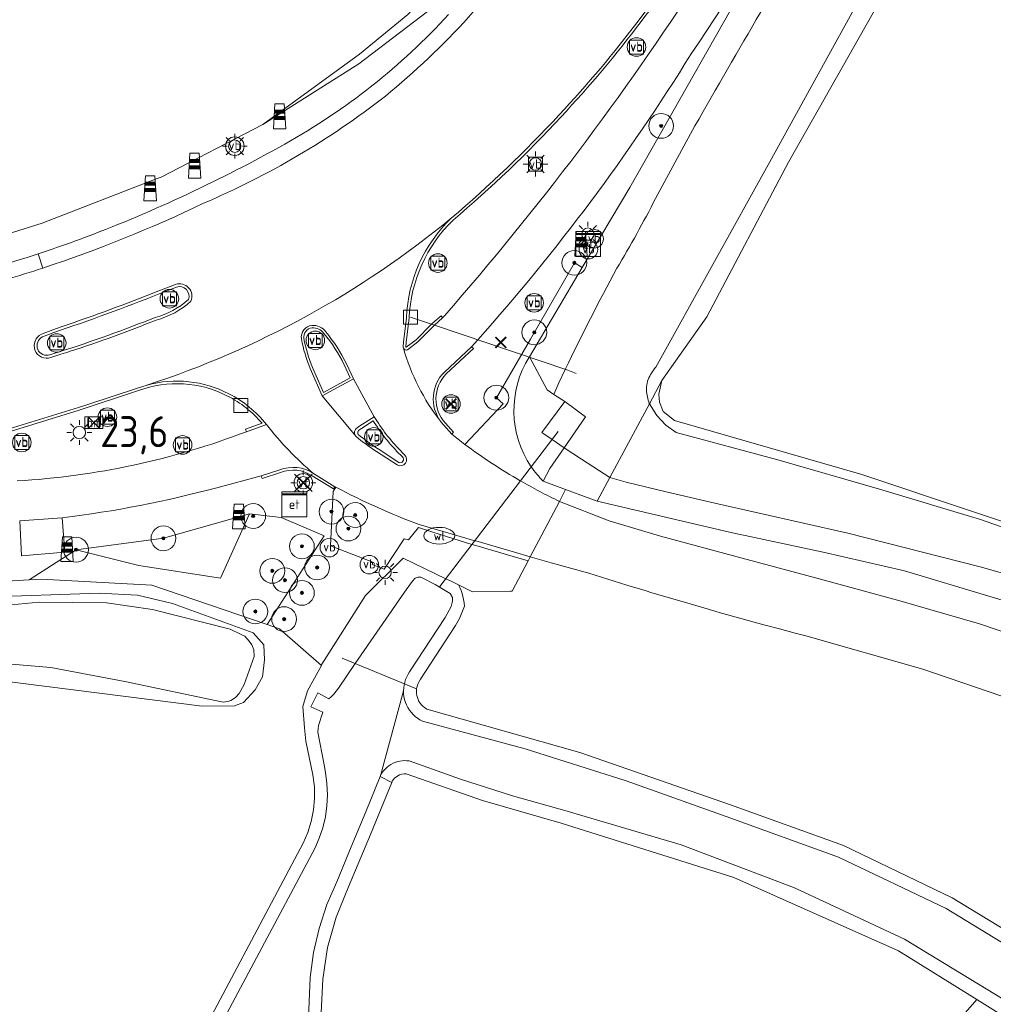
# Model space of a CAD drawing. Header units: metres. Extents: x 125158 to 132124, y 450612 to 454469.
# Tile 108 of 173: x 129247 to 129325, y 452005 to 452085. Entities that reach past the tile are written whole.
import ezdxf
from ezdxf.enums import TextEntityAlignment as Align

# ---------------------------------------------------------------- set-up
doc = ezdxf.new("R2010")
doc.units = ezdxf.units.M
doc.layers.get('0').update_dxf_attribs({"color": 8})
doc.layers.get('Defpoints').update_dxf_attribs({"color": 8})
for name, color, linetype, lineweight in [('B-XX-BV-GELEIDECONSTRUCTIE-GV', 8, 'Continuous', 18), ('B-XX-GR-BOOM-S', 8, 'Continuous', 25), ('B-XX-IE-MEUBILAIR_WEGMEUBILAIR-S', 8, 'Continuous', 25), ('B-XX-KL-BRANDSTOF_LOCATIEPAAL-S', 8, 'Continuous', 25), ('B-XX-KL-ET_LS_OV_LICHTMAST-S', 8, 'Continuous', 25), ('B-XX-KL-ET_LS_SR_KAST-S', 8, 'Continuous', 25), ('B-XX-KL-WATER_PUT-S', 8, 'Continuous', 25), ('B-XX-KW-KUNSTWERK_DUIKER-G', 8, 'Continuous', 18), ('B-XX-OG-TERREIN_CULTUURSCHEIDING-GV', 8, 'Continuous', 18), ('B-XX-OG-TOPOGRAFIE-G', 8, 'Continuous', 18), ('B-XX-OG-WATER-GV', 8, 'Continuous', 18), ('B-XX-OG-WATER_SLOOT-GV', 8, 'Continuous', 18), ('B-XX-OG-WEG-GV', 8, 'Continuous', 18), ('B-XX-RI-GWA_KOLK-S', 8, 'Continuous', 25), ('B-XX-VW-HECTOMETRERING-S', 8, 'Continuous', 25), ('B-XX-VW-VERKEERSTEKEN_BORD-S', 8, 'Continuous', 25), ('B-XX-VW-VERKEERSTEKEN_DRAAGCONSTRUCTIE-S', 8, 'Continuous', 25)]:
    doc.layers.add(name, color=color, linetype=linetype, lineweight=lineweight)
doc.layers.add('TOPOT30', color=1, linetype='Continuous')
doc.styles.add('ISO', font='iso', dxfattribs={"height": 5})
doc.styles.add('NLCS-ISO', font='NLCS-ISO.ttf')

# ---------------------------------------------------------------- blocks, each defined once
blk = doc.blocks.new('SRI-KOLK-SO')
at = {"color": 0, "linetype": 'ByBlock', "lineweight": 18}
blk.add_lwpolyline([(-1.125, -1.125), (1.125, -1.125), (1.125, 1.125), (-1.125, 1.125)], close=True, dxfattribs=at)
blk = doc.blocks.new('SKL-WATER_WATERLEIDINGPUT-SO')
at = {"color": 0, "linetype": 'ByBlock', "lineweight": 18}
blk.add_ellipse((0, 0), major_axis=(2.5, 0), ratio=0.54, dxfattribs=at)
at = {"color": 0, "linetype": 'ByBlock', "lineweight": 18, "style": 'NLCS-ISO'}
blk.add_text('wl', height=1.5, dxfattribs=at).set_placement((0, 0), align=Align.MIDDLE_CENTER)
blk = doc.blocks.new('SIE-WEG_VERKEERSBORD-SO')
at = {"color": 0, "linetype": 'ByBlock', "lineweight": 18}
blk.add_lwpolyline([(-1.125, -1.125), (1.125, -1.125), (1.125, 1.125), (-1.125, 1.125)], close=True, dxfattribs=at)
at = {"color": 0, "linetype": 'ByBlock', "lineweight": 18, "style": 'NLCS-ISO'}
blk.add_text('vb', height=1.5, dxfattribs=at).set_placement((0, 0), align=Align.MIDDLE_CENTER)
blk = doc.blocks.new('SIE-WATER_VERKLIKKER_TRANSPORTLEIDING-SO')
at = {"color": 0, "linetype": 'ByBlock', "lineweight": 18}
blk.add_circle((0, 0), 1.5, dxfattribs=at)
at = {"color": 0, "linetype": 'ByBlock', "lineweight": 18, "style": 'NLCS-ISO'}
blk.add_text('vt', height=1.5, dxfattribs=at).set_placement((0, 0), align=Align.MIDDLE_CENTER)
blk = doc.blocks.new('SAL-ONBEKEND SYMBOOL-SO')
at = {"color": 0, "linetype": 'ByBlock', "lineweight": -2, "const_width": 0.275, "flags": 128}
for points in [[(-0.875, 0.875), (0, 0)], [(-0.875, -0.875), (0, 0)], [(0, 0), (0.875, 0.875)], [(0, 0), (0.875, -0.875)]]:
    blk.add_lwpolyline(points, dxfattribs=at)
at = {"layer": 'Defpoints', "color": 0, "linetype": 'ByBlock', "lineweight": -2}
blk.add_point((0, 0), dxfattribs=at)
blk = doc.blocks.new('SIE-WEG_PAAL_VERKEERSBORD-SO')
at = {"color": 0, "linetype": 'ByBlock', "lineweight": 18}
blk.add_circle((0, 0), 1.5, dxfattribs=at)
at = {"color": 0, "linetype": 'ByBlock', "lineweight": 18, "style": 'NLCS-ISO'}
blk.add_text('vb', height=1.5, dxfattribs=at).set_placement((0, 0.13), align=Align.MIDDLE_CENTER)
blk = doc.blocks.new('SKL-ET_OV_LICHTMAST-SO')
at = {"color": 0, "linetype": 'ByBlock', "lineweight": 18}
for points in [[(0, 2), (0, 1.25)], [(-1.25, 0), (-2, 0)], [(-1.41, 1.41), (-0.88, 0.88)], [(0.88, 0.88), (1.41, 1.41)], [(2, 0), (1.25, 0)], [(-1.41, -1.41), (-0.88, -0.88)], [(0, -1.25), (0, -2)], [(0.88, -0.88), (1.41, -1.41)]]:
    blk.add_lwpolyline(points, dxfattribs=at)
blk.add_circle((0, 0), 1, dxfattribs=at)
blk = doc.blocks.new('SIE-WEG_PAAL_HECTOMETERPAAL-SO')
at = {"color": 0, "linetype": 'ByBlock', "lineweight": 18}
blk.add_lwpolyline([(-1.44375, -0.94375), (1.44375, -0.94375), (1.44375, 0.94375), (-1.44375, 0.94375)], close=True, dxfattribs=at)
at = {"color": 0, "linetype": 'ByBlock', "lineweight": 18, "style": 'NLCS-ISO'}
blk.add_text('hm', height=1.5, dxfattribs=at).set_placement((0, 0), align=Align.MIDDLE_CENTER)
blk = doc.blocks.new('SIE-WEG_PAAL_GRENSPAAL-SO')
at = {"linetype": 'ByBlock', "lineweight": 18}
h = blk.add_hatch(color=0, dxfattribs=at)
h.dxf.hatch_style = 1
h.paths.add_polyline_path([(0.90625, -0.5), (0.875, 0), (-0.875, 0), (-0.90625, -0.5)])
h.paths.add_polyline_path([(-0.8125, 1), (-0.84375, 0.5), (0.84375, 0.5), (0.8125, 1)])
at = {"color": 0, "linetype": 'ByBlock', "lineweight": 18}
blk.add_lwpolyline([(-1, -2), (1, -2), (0.75, 2), (-0.75, 2)], close=True, dxfattribs=at)
for points in [[(0.875, 0), (-0.875, 0)], [(0.84375, 0.5), (-0.84375, 0.5)], [(0.8125, 1), (-0.8125, 1)], [(0.90625, -0.5), (-0.90625, -0.5)]]:
    blk.add_lwpolyline(points, dxfattribs=at)
blk = doc.blocks.new('SKL-ET_KAST_ELEKTRA-SO')
at = {"color": 0, "linetype": 'ByBlock', "lineweight": 18}
for points in [[(-2, 2), (2, 2), (2, 1.68), (-2, 1.68)], [(-2, 1.52), (2, 1.52), (2, -2), (-2, -2)]]:
    blk.add_lwpolyline(points, close=True, dxfattribs=at)
at = {"color": 0, "linetype": 'ByBlock', "lineweight": 18, "style": 'NLCS-ISO'}
blk.add_text('et', height=1.5, dxfattribs=at).set_placement((0, 0), align=Align.MIDDLE_CENTER)
blk = doc.blocks.new('SGR-BOOM_01-SO')
at = {"linetype": 'ByBlock', "lineweight": 18}
h = blk.add_hatch(color=0, dxfattribs=at)
h.dxf.hatch_style = 1
edge = h.paths.add_edge_path()
edge.add_arc((0, 0), 0.25, 0, 360)
at = {"color": 0, "linetype": 'ByBlock', "lineweight": 18}
for radius in [2, 0.25]:
    blk.add_circle((0, 0), radius, dxfattribs=at)
blk = doc.blocks.new('kilometerpaal')
at = {"color": 0}
for p, q in [((-0.442, 0.442), (0.442, -0.442)), ((-0.442, -0.442), (-0.442, 0.442)), ((0.442, 0.442), (-0.442, -0.442)), ((0.442, -0.442), (0.442, 0.442))]:
    blk.add_line(p, q, dxfattribs=at)
at = {"color": 0, "style": 'ISO'}
blk.add_attdef('KILOMETERPAAL', (0.591, 0.868), '', height=2.5, dxfattribs=at)

msp = doc.modelspace()

# ---------------------------------------------------------------- linework, layer by layer
at = {"layer": 'B-XX-BV-GELEIDECONSTRUCTIE-GV'}
for points in [[(129259.269, 452063.353), (129257.856, 452062.796)], [(129257.941, 452062.581), (129259.347, 452063.135)], [(129277.898, 452060.667), (129277.655, 452058.695), (129277.641, 452058.334)], [(129277.861, 452058.309), (129277.875, 452058.677), (129278.118, 452060.649)], [(129277.989, 452058.085), (129278.825, 452058.721), (129280.08, 452059.992), (129280.162, 452060.066), (129280.821, 452060.659), (129280.701, 452060.805), (129280.199, 452060.381), (129279.928, 452060.152), (129278.679, 452058.887), (129277.881, 452058.28)], [(129250.126, 452059.95), (129249.376, 452059.698), (129248.446, 452059.335)], [(129248.542, 452059.124), (129249.455, 452059.48)], [(129281.112, 452056.128), (129283.315, 452058.183), (129283.146, 452058.325), (129280.96, 452056.285)], [(129249.954, 452057.932), (129249.141, 452057.681)], [(129249.215, 452057.462), (129250.023, 452057.711)], [(129270.137, 452056.559), (129271.112, 452054.369), (129273.629, 452055.733), (129273.052, 452056.956)], [(129272.875, 452056.871), (129273.372, 452055.817), (129271.205, 452054.643), (129270.318, 452056.636)], [(129256.97, 452055.232), (129256.205, 452054.988), (129252.202, 452053.665), (129251.446, 452053.415), (129246.209, 452051.805), (129243.775, 452051.1)], [(129243.835, 452050.898), (129246.269, 452051.603), (129251.51, 452053.214), (129256.275, 452054.789)], [(129275.515, 452052.343), (129275.309, 452052.681), (129274.129, 452051.935), (129273.926, 452051.789)], [(129266.248, 452052.149), (129264.915, 452051.666), (129264.988, 452051.468), (129266.601, 452052.052)], [(129274.069, 452051.59), (129274.266, 452051.732), (129275.229, 452052.34), (129275.307, 452052.214)], [(129280.898, 452052.011), (129281.555, 452051.274), (129281.703, 452051.426), (129281.06, 452052.159)], [(129275.472, 452049.877), (129277.157, 452048.787)], [(129277.281, 452048.999), (129275.606, 452050.082)], [(129267.678, 452048.388), (129266.182, 452047.91), (129266.261, 452047.707), (129267.751, 452048.183)], [(129270.289, 452047.915), (129272.02, 452046.862), (129272.136, 452047.034)], [(129272.136, 452047.034), (129270.406, 452048.098)]]:
    msp.add_lwpolyline(points, dxfattribs=at)
at = {"layer": 'B-XX-BV-GELEIDECONSTRUCTIE-GV', "extrusion": (0, 0, -1)}
for centre, radius, start, end in [((-129231.707, 452135.659), 82.559, 211.16592, 218.11135), ((-129223.414, 452139.718), 91.61, 216.90724, 223.18233), ((-129217.916, 452143.825), 98.432, 222.73548, 229.74808), ((-129289.761, 452060.153), 11.653, 2.43946, 46.00213), ((-129259.587, 452062.395), 0.778, 72.04378, 199.35077), ((-129198.785, 452211.318), 159.837, 248.31097, 251.26405), ((-129255.869, 452067.183), 6.73, 228.5757, 254.76425), ((-129215.55, 452165.853), 113.272, 248.18819, 252.31813), ((-129270.387, 452059.085), 0.774, 352.92505, 82.72373), ((-129270.34, 452058.736), 1.118, 87.37152, 143.5692), ((-129248.928, 452058.393), 0.827, 340.45522, 62.14451), ((-129281.745, 452061.31), 12.346, 337.75418, 349.16916), ((-129261.897, 452051.567), 12.192, 140.0229, 154.21172), ((-129248.868, 452058.406), 0.775, 249.33907, 338.01661), ((-129277.88, 452058.301), 0.0208, 267.68336, 23.13207), ((-129283.133, 452054.117), 2.851, 316.64225, 44.85899), ((-129259.37, 452046.38), 8.96, 69.79218, 117.2097), ((-129259.347, 452046.283), 9.058, 117.05893, 139.63487), ((-129287.755, 452060.095), 14.488, 313.65323, 327.6538), ((-129274.217, 452051.385), 0.253, 325.50272, 54.06209), ((-129287.864, 452068.637), 22.239, 303.44969, 308.53676), ((-129277.403, 452049.238), 0.268, 132.90993, 296.98566), ((-129268.764, 452045.623), 2.753, 68.41034, 123.64527)]:
    msp.add_arc(centre, radius, start, end, dxfattribs=at)
at = {"layer": 'B-XX-BV-GELEIDECONSTRUCTIE-GV'}
for centre, radius, start, end in [((129231.773, 452135.613), 82.699, 321.88714, 328.83678), ((129223.35, 452139.776), 91.917, 316.81911, 323.0865), ((129217.999, 452143.729), 98.527, 310.25506, 317.27203), ((129289.756, 452060.156), 11.869, 133.95267, 177.53076), ((129259.587, 452062.395), 1.009, 337.02081, 108.35219), ((129198.423, 452212.292), 161.108, 288.46682, 291.68036), ((129255.877, 452067.165), 6.942, 285.31862, 311.93378), ((129215.343, 452166.454), 114.139, 288.09011, 291.78975), ((129270.387, 452059.085), 0.97, 96.81724, 187.48376), ((129270.34, 452058.736), 1.315, 36.71959, 92.9618), ((129248.929, 452058.393), 1.059, 117.14284, 199.81733), ((129281.74, 452061.307), 12.537, 190.79386, 202.25387), ((129261.841, 452051.531), 12.454, 25.82301, 39.91337), ((129277.883, 452058.301), 0.244, 172.11507, 203.53235), ((129277.88, 452058.301), 0.242, 203.8314, 296.81697), ((129248.867, 452058.405), 1.005, 201.67046, 290.2388), ((129228.154, 452126.663), 72.337, 287.59715, 288.23062), ((129283.134, 452054.116), 3.071, 135.06088, 216.08443), ((129259.37, 452046.379), 9.173, 62.79832, 105.16648), ((129259.343, 452046.278), 9.275, 38.50252, 62.93305), ((129274.215, 452051.386), 0.496, 125.63242, 219.4707), ((129287.731, 452060.072), 14.701, 212.31042, 226.35364), ((129282.997, 452054.006), 2.895, 215.91854, 223.54011), ((129287.683, 452068.387), 22.175, 231.3455, 236.58729), ((129277.403, 452049.238), 0.513, 241.37557, 46.84269), ((129268.764, 452045.625), 2.968, 56.40951, 111.45442)]:
    msp.add_arc(centre, radius, start, end, dxfattribs=at)
at = {"layer": 'B-XX-KW-KUNSTWERK_DUIKER-G'}
for points in [[(129291.584, 452056.156), (129290.919, 452056.432), (129280.162, 452060.066), (129279.928, 452060.152), (129278.239, 452060.715)], [(129290.134, 452051.483), (129280.593, 452038.978)]]:
    msp.add_lwpolyline(points, dxfattribs=at)
at = {"layer": 'B-XX-OG-TERREIN_CULTUURSCHEIDING-GV'}
for points in [[(129241.292, 452066.036), (129248.508, 452068.286), (129257.796, 452071.906), (129258.114, 452072.006), (129266.317, 452076.245), (129274.111, 452081.922), (129278.006, 452085.117), (129280.282, 452087.56), (129282.614, 452091.274), (129284.956, 452094.981), (129286.316, 452097.114), (129287.687, 452099.239), (129290.237, 452103.166), (129292.789, 452107.091)], [(129318.861, 452091.128), (129308.713, 452073.22), (129302.144, 452060.744), (129298.512, 452055.59), (129298.267, 452054.506), (129298.322, 452053.845), (129298.606, 452053.109), (129299.527, 452052.376), (129314.636, 452048.03), (129332.415, 452042.084)], [(129267.657, 452035.57), (129266.668, 452035.909), (129257.366, 452039.099), (129248.419, 452039.57), (129247.474, 452039.516), (129244.287, 452039.335), (129239.669, 452039.4), (129214.866, 452043.764), (129195.235, 452046.765), (129179.542, 452049.417)], [(129331.676, 452036.168), (129318.083, 452040.257), (129311.507, 452041.742), (129303.962, 452043.375), (129293.285, 452045.867), (129290.745, 452046.809), (129290.241, 452045.85), (129294.248, 452044.291), (129298.396, 452043.036), (129304.983, 452041.268), (129311.301, 452039.565), (129317.509, 452037.872), (129324.132, 452035.983), (129328.814, 452034.396)], [(129325.922, 452030.147), (129319.568, 452032.326), (129310.117, 452035.016), (129309.273, 452035.229), (129308.005, 452035.557), (129306.738, 452035.893), (129305.473, 452036.236), (129304.21, 452036.587), (129302.949, 452036.946), (129302.355, 452037.116), (129300.777, 452037.574), (129299.202, 452038.039), (129297.629, 452038.512), (129297.237, 452038.631), (129295.693, 452039.104), (129294.152, 452039.584), (129292.614, 452040.072), (129289.574, 452040.89), (129287.882, 452041.364), (129287.715, 452041.047), (129286.429, 452038.601), (129286.28, 452038.599), (129283.232, 452038.557), (129282.103, 452039.108), (129282.202, 452038.905), (129282.302, 452038.667), (129282.387, 452038.423), (129282.456, 452038.174), (129282.51, 452037.922), (129282.549, 452037.666), (129282.571, 452037.409), (129282.174, 452036.398), (129281.854, 452035.841), (129279.03, 452031.51), (129278.92, 452031.32), (129278.84, 452031.17), (129278.78, 452031.02), (129278.74, 452030.85), (129278.716, 452030.723), (129278.71, 452030.69), (129278.7, 452030.52), (129278.71, 452030.35), (129278.74, 452030.18), (129278.78, 452030.02), (129278.84, 452029.86), (129278.91, 452029.71), (129279.01, 452029.57), (129279.11, 452029.44), (129279.23, 452029.32), (129279.36, 452029.21), (129279.55, 452029.09), (129291.88, 452025.59), (129304.05, 452021.37), (129313.15, 452018.08), (129321.93, 452013.88), (129330.21, 452008.84)], [(129243.71, 452038.13), (129253.116, 452038.433), (129256.194, 452038.278), (129259.037, 452037.615), (129265.542, 452035.239), (129266.399, 452034.266), (129266.438, 452033.058), (129266.282, 452031.695), (129265.698, 452030.643), (129264.763, 452029.631), (129264.023, 452029.358), (129261.413, 452029.319), (129231.87, 452033.06)], [(129259.864, 452000), (129269.58, 452018.27), (129269.95, 452019.14), (129270.22, 452020.04), (129270.4, 452020.96), (129270.48, 452021.89), (129270.47, 452022.83), (129270.35, 452023.79), (129269.788, 452026.505), (129269.671, 452027.576), (129269.535, 452029.304), (129269.907, 452030.576), (129271.051, 452032.623), (129267.657, 452035.57)], [(129307.826, 451987.291), (129323.919, 452005.658), (129317.59, 452009.6), (129304.31, 452015.5), (129290.39, 452019.89), (129284.04, 452021.72), (129277.88, 452023.87), (129277.73, 452023.87), (129277.53, 452023.84), (129277.33, 452023.78), (129277.12, 452023.67), (129276.94, 452023.52), (129276.83, 452023.39), (129276.76, 452023.29), (129276.71, 452023.18), (129275, 452018.98), (129273.23, 452014.75), (129272.23, 452012.32), (129271.54, 452009.86), (129271.16, 452007.32), (129270.9, 452002.44)], [(129335.3, 451998.57), (129323.919, 452005.658), (129307.826, 451987.291)]]:
    msp.add_lwpolyline(points, dxfattribs=at)
for points in [[(129280.166, 452085.791), (129283.021, 452088.537), (129280.282, 452087.56), (129278.006, 452085.117), (129274.111, 452081.922), (129266.317, 452076.245), (129274.051, 452081.149)], [(129251.244, 452041.95), (129256.304, 452040.685), (129262.9, 452039.658), (129265.249, 452044.849), (129258.297, 452042.872)]]:
    msp.add_lwpolyline(points, close=True, dxfattribs=at)
at = {"layer": 'B-XX-OG-TOPOGRAFIE-G'}
msp.add_lwpolyline([(129278.716, 452030.722), (129272.717, 452033.198)], dxfattribs=at)
at = {"layer": 'B-XX-OG-WATER-GV'}
for points in [[(129328.05, 452043.04), (129324.22, 452044.38), (129316.06, 452046.84), (129307.87, 452049.19), (129299.65, 452051.41), (129298.838, 452052.009), (129298.109, 452052.782), (129297.507, 452053.721), (129294.304, 452047.763), (129295.629, 452047.389), (129298.85, 452046.61), (129302.77, 452045.71), (129313.52, 452043.28), (129324.19, 452040.56), (129334.85, 452037.54)], [(129269.96, 452003.55), (129270.13, 452007.45), (129270.4, 452009.45), (129270.85, 452011.41), (129271.48, 452013.33), (129272.28, 452015.17), (129273.45, 452017.99), (129274.62, 452020.82), (129275.77, 452023.65), (129275.84, 452023.83), (129277.67, 452030.56), (129277.68, 452030.8), (129277.71, 452031.03), (129277.731, 452031.129), (129277.76, 452031.26), (129277.83, 452031.48), (129277.92, 452031.69), (129278.03, 452031.9), (129278.16, 452032.1), (129281.02, 452036.49), (129281.504, 452037.365), (129281.629, 452037.798), (129281.62, 452038.1), (129281.421, 452038.43), (129280.223, 452039.148), (129279.055, 452039.726), (129278.849, 452039.729), (129278.615, 452039.66), (129278.352, 452039.388), (129277.75, 452038.53), (129273.775, 452032.761), (129272.417, 452030.789), (129272.047, 452030.297), (129271.837, 452030.083), (129271.634, 452029.929), (129270.764, 452030.407), (129270.197, 452029.29), (129271.151, 452028.851), (129270.81, 452027.78), (129270.761, 452027.225), (129271.27, 452024.59), (129271.38, 452023.97), (129271.49, 452023.08), (129271.53, 452022.18), (129271.48, 452021.29), (129271.36, 452020.4), (129271.15, 452019.53), (129270.87, 452018.67), (129270.51, 452017.85), (129263.02, 452003.79)], [(129236.49, 452033.53), (129249.221, 452032.454), (129255.181, 452031.325), (129263.117, 452029.65), (129263.487, 452029.699), (129263.74, 452029.798), (129263.857, 452029.876), (129264.144, 452030.061), (129264.412, 452030.351), (129264.802, 452031.091), (129265.62, 452033.35), (129265.578, 452033.871), (129265.425, 452034.285), (129265.213, 452034.587), (129264.85, 452034.977), (129264.578, 452035.123), (129263.672, 452035.532), (129257.401, 452037.129), (129253.701, 452037.674), (129248.28, 452037.71), (129243.73, 452037.3)], [(129329.65, 452008), (129321.43, 452013), (129312.75, 452017.16), (129303.7, 452020.42), (129295.64, 452023.31), (129287.47, 452025.88), (129279.2, 452028.13), (129278.99, 452028.24), (129278.8, 452028.36), (129278.61, 452028.5), (129278.44, 452028.66), (129278.28, 452028.84), (129278.14, 452029.02), (129278.02, 452029.22), (129277.91, 452029.43), (129277.82, 452029.64), (129277.75, 452029.87), (129277.7, 452030.1), (129277.67, 452030.33), (129277.67, 452030.56), (129275.84, 452023.83), (129275.95, 452023.98), (129276.07, 452024.14), (129276.2, 452024.28), (129276.34, 452024.41), (129276.49, 452024.53), (129276.65, 452024.63), (129276.82, 452024.72), (129277, 452024.8), (129277.18, 452024.86), (129277.37, 452024.9), (129277.56, 452024.93), (129277.75, 452024.94), (129277.94, 452024.93), (129278.13, 452024.91), (129282.27, 452023.43), (129286.46, 452022.09), (129290.69, 452020.91), (129300.07, 452018.14), (129309.21, 452014.68), (129318.07, 452010.54), (129330.03, 452003.29)]]:
    msp.add_lwpolyline(points, dxfattribs=at)
at = {"layer": 'B-XX-OG-WATER_SLOOT-GV'}
for points in [[(129349.102, 452163.035), (129337.547, 452143.383), (129329.789, 452129.899), (129314.741, 452102.927), (129305.174, 452087.477), (129295.924, 452071.181), (129292.088, 452064.711), (129287.825, 452057.522), (129287.854, 452057.467), (129289.257, 452054.835), (129289.804, 452054.479), (129290.206, 452055.425), (129290.717, 452056.5)], [(129347.437, 452146.531), (129335.407, 452123.901), (129332.267, 452119.283), (129326.144, 452107.447), (129320.23, 452096.869), (129314.423, 452086.339), (129307.226, 452073.238), (129298.015, 452056.667)], [(129298.015, 452056.667), (129307.226, 452073.238), (129314.423, 452086.339), (129320.23, 452096.869), (129326.144, 452107.447), (129332.267, 452119.283), (129335.407, 452123.901), (129347.437, 452146.531)], [(129297.495, 452053.754), (129297.507, 452053.721), (129298.512, 452055.59), (129302.144, 452060.744), (129308.713, 452073.22), (129318.861, 452091.128)], [(129298.004, 452070.287), (129301.179, 452076.144)], [(129301.179, 452076.144), (129298.004, 452070.287)], [(129288.929, 452047.482), (129289.471, 452048.489), (129290.622, 452050.169), (129289.65, 452050.848), (129288.836, 452051.416), (129290.679, 452053.909), (129289.804, 452054.479), (129289.257, 452054.835), (129287.854, 452057.467), (129287.825, 452057.522), (129287.802, 452057.485)], [(129290.717, 452056.5), (129290.206, 452055.425), (129289.804, 452054.479), (129290.679, 452053.909), (129292.334, 452052.681), (129290.622, 452050.169), (129292.03, 452049.249), (129294.304, 452047.763), (129297.507, 452053.721), (129297.495, 452053.754)], [(129332.415, 452042.084), (129314.636, 452048.03), (129299.527, 452052.376), (129298.606, 452053.109), (129298.322, 452053.845), (129298.267, 452054.506), (129298.512, 452055.59), (129297.507, 452053.721), (129298.109, 452052.782), (129298.838, 452052.009), (129299.65, 452051.41), (129307.87, 452049.19), (129316.06, 452046.84), (129324.22, 452044.38), (129328.05, 452043.04)], [(129297.265, 452054.866), (129297.267, 452054.816)], [(129297.267, 452054.816), (129297.265, 452054.866)], [(129334.85, 452037.54), (129324.19, 452040.56), (129313.52, 452043.28), (129302.77, 452045.71), (129298.85, 452046.61), (129295.629, 452047.389), (129294.304, 452047.763), (129293.285, 452045.867), (129303.962, 452043.375), (129311.507, 452041.742), (129318.083, 452040.257), (129331.676, 452036.168)], [(129330.21, 452008.84), (129321.93, 452013.88), (129313.15, 452018.08), (129304.05, 452021.37), (129291.88, 452025.59), (129279.55, 452029.09), (129279.36, 452029.21), (129279.23, 452029.32), (129279.11, 452029.44), (129279.01, 452029.57), (129278.91, 452029.71), (129278.84, 452029.86), (129278.78, 452030.02), (129278.74, 452030.18), (129278.71, 452030.35), (129278.7, 452030.52), (129278.71, 452030.69), (129278.716, 452030.723), (129278.74, 452030.85), (129278.78, 452031.02), (129278.84, 452031.17), (129278.92, 452031.32), (129279.03, 452031.51), (129281.854, 452035.841), (129282.174, 452036.398), (129282.571, 452037.409), (129282.549, 452037.666), (129282.51, 452037.922), (129282.456, 452038.174), (129282.387, 452038.423), (129282.302, 452038.667), (129282.202, 452038.905), (129282.103, 452039.108), (129281.498, 452039.403), (129281.075, 452039.61), (129277.649, 452041.281), (129274.592, 452038.264), (129271.088, 452032.711), (129271.051, 452032.623), (129269.907, 452030.576), (129269.535, 452029.304), (129269.671, 452027.576), (129269.788, 452026.505), (129270.35, 452023.79), (129270.47, 452022.83), (129270.48, 452021.89), (129270.4, 452020.96), (129270.22, 452020.04), (129269.95, 452019.14), (129269.58, 452018.27), (129259.864, 452000)], [(129263.02, 452003.79), (129270.51, 452017.85), (129270.87, 452018.67), (129271.15, 452019.53), (129271.36, 452020.4), (129271.48, 452021.29), (129271.53, 452022.18), (129271.49, 452023.08), (129271.38, 452023.97), (129271.27, 452024.59), (129270.761, 452027.225), (129270.81, 452027.78), (129271.151, 452028.851), (129270.197, 452029.29), (129270.764, 452030.407), (129271.634, 452029.929), (129271.837, 452030.083), (129272.047, 452030.297), (129272.417, 452030.789), (129273.775, 452032.761), (129277.75, 452038.53), (129278.352, 452039.388), (129278.615, 452039.66), (129278.849, 452039.729), (129279.055, 452039.726), (129280.223, 452039.148), (129281.421, 452038.43), (129281.62, 452038.1), (129281.629, 452037.798), (129281.504, 452037.365), (129281.02, 452036.49), (129278.16, 452032.1), (129278.03, 452031.9), (129277.92, 452031.69), (129277.83, 452031.48), (129277.76, 452031.26), (129277.731, 452031.129), (129277.71, 452031.03), (129277.68, 452030.8), (129277.67, 452030.56), (129277.67, 452030.33), (129277.7, 452030.1), (129277.75, 452029.87), (129277.82, 452029.64), (129277.91, 452029.43), (129278.02, 452029.22), (129278.14, 452029.02), (129278.28, 452028.84), (129278.44, 452028.66), (129278.61, 452028.5), (129278.8, 452028.36), (129278.99, 452028.24), (129279.2, 452028.13), (129287.47, 452025.88), (129295.64, 452023.31), (129303.7, 452020.42), (129312.75, 452017.16), (129321.43, 452013), (129329.65, 452008)], [(129231.87, 452033.06), (129261.413, 452029.319), (129264.023, 452029.358), (129264.763, 452029.631), (129265.698, 452030.643), (129266.282, 452031.695), (129266.438, 452033.058), (129266.399, 452034.266), (129265.542, 452035.239), (129259.037, 452037.615), (129256.194, 452038.278), (129253.116, 452038.433), (129243.71, 452038.13)], [(129243.73, 452037.3), (129248.28, 452037.71), (129253.701, 452037.674), (129257.401, 452037.129), (129263.672, 452035.532), (129264.578, 452035.123), (129264.85, 452034.977), (129265.213, 452034.587), (129265.425, 452034.285), (129265.578, 452033.871), (129265.62, 452033.35), (129264.802, 452031.091), (129264.412, 452030.351), (129264.144, 452030.061), (129263.857, 452029.876), (129263.74, 452029.798), (129263.487, 452029.699), (129263.117, 452029.65), (129255.181, 452031.325), (129249.221, 452032.454), (129236.49, 452033.53)], [(129330.03, 452003.29), (129318.07, 452010.54), (129309.21, 452014.68), (129300.07, 452018.14), (129290.69, 452020.91), (129286.46, 452022.09), (129282.27, 452023.43), (129278.13, 452024.91), (129277.94, 452024.93), (129277.75, 452024.94), (129277.56, 452024.93), (129277.37, 452024.9), (129277.18, 452024.86), (129277, 452024.8), (129276.82, 452024.72), (129276.65, 452024.63), (129276.49, 452024.53), (129276.34, 452024.41), (129276.2, 452024.28), (129276.07, 452024.14), (129275.95, 452023.98), (129275.84, 452023.83), (129275.77, 452023.65), (129276.71, 452023.18), (129276.76, 452023.29), (129276.83, 452023.39), (129276.94, 452023.52), (129277.12, 452023.67), (129277.33, 452023.78), (129277.53, 452023.84), (129277.73, 452023.87), (129277.88, 452023.87), (129284.04, 452021.72), (129290.39, 452019.89), (129304.31, 452015.5), (129317.59, 452009.6), (129323.919, 452005.658), (129335.3, 451998.57)], [(129270.9, 452002.44), (129271.16, 452007.32), (129271.54, 452009.86), (129272.23, 452012.32), (129273.23, 452014.75), (129275, 452018.98), (129276.71, 452023.18), (129275.77, 452023.65), (129274.62, 452020.82), (129273.45, 452017.99), (129272.28, 452015.17), (129271.48, 452013.33), (129270.85, 452011.41), (129270.4, 452009.45), (129270.13, 452007.45), (129269.96, 452003.55)]]:
    msp.add_lwpolyline(points, dxfattribs=at)
for points in [[(129290.679, 452053.909), (129288.836, 452051.416), (129289.65, 452050.848), (129290.622, 452050.169), (129292.334, 452052.681)], [(129294.304, 452047.763), (129292.03, 452049.249), (129290.622, 452050.169), (129289.471, 452048.489), (129288.929, 452047.482), (129290.745, 452046.809), (129293.285, 452045.867)]]:
    msp.add_lwpolyline(points, close=True, dxfattribs=at)
at = {"layer": 'B-XX-OG-WATER_SLOOT-GV', "extrusion": (0, 0, -1)}
for centre, radius, start, end in [((-130175.335, 451577.271), 1006.491, 29.713028, 30.913656), ((-129201.961, 452119.793), 108.051, 207.26932, 210.68794), ((-129454.292, 451978.044), 181.417, 25.624, 28.51421), ((-129300.626, 452054.381), 3.47, 21.97985, 41.20276), ((-129299.319, 452054.941), 2.056, 357.91803, 4.13721), ((-129299.245, 452054.936), 1.981, 4.42274, 22.04749), ((-129300.878, 452055.036), 3.618, 339.24911, 356.51717)]:
    msp.add_arc(centre, radius, start, end, dxfattribs=at)
at = {"layer": 'B-XX-OG-WATER_SLOOT-GV'}
for centre, radius, start, end in [((130175.335, 451577.271), 1006.491, 149.086344, 150.286972), ((129201.961, 452119.793), 108.051, 329.31206, 332.73068), ((129454.292, 451978.044), 181.417, 151.48579, 154.376), ((129294.659, 452053.193), 8.089, 147.95606, 214.20847), ((129300.626, 452054.381), 3.47, 138.79724, 158.02015), ((129299.319, 452054.941), 2.056, 175.86279, 182.08197), ((129299.245, 452054.936), 1.981, 157.95251, 175.57726), ((129300.878, 452055.036), 3.618, 183.48283, 200.75089), ((129294.585, 452053.129), 7.992, 214.12445, 224.95159)]:
    msp.add_arc(centre, radius, start, end, dxfattribs=at)
at = {"layer": 'B-XX-OG-WEG-GV'}
for points in [[(129282.623, 452050.45), (129285.702, 452053.707), (129285.155, 452054.211), (129287.901, 452058.937), (129289.62, 452061.919), (129291.447, 452065.091), (129292.088, 452064.711), (129295.924, 452071.181), (129305.174, 452087.477), (129314.741, 452102.927), (129329.789, 452129.899), (129337.547, 452143.383), (129349.102, 452163.035)], [(129283.021, 452088.537), (129280.166, 452085.791), (129274.051, 452081.149), (129266.317, 452076.245), (129258.114, 452072.006), (129257.796, 452071.906)], [(129257.796, 452071.906), (129248.508, 452068.286), (129241.292, 452066.036), (129238.501, 452065.165), (129229.643, 452063.565), (129218.776, 452062.654), (129215.529, 452061.035), (129215.082, 452060.812)], [(129248.188, 452065.819), (129248.567, 452064.671)], [(129248.567, 452064.671), (129248.188, 452065.819)], [(129287.802, 452057.485), (129287.825, 452057.522), (129292.088, 452064.711), (129291.447, 452065.091), (129289.62, 452061.919), (129287.901, 452058.937), (129285.155, 452054.211), (129285.702, 452053.707), (129282.623, 452050.45)], [(129259.269, 452063.353), (129257.856, 452062.796)], [(129257.856, 452062.796), (129259.269, 452063.353)], [(129277.898, 452060.667), (129277.655, 452058.695), (129277.641, 452058.334)], [(129277.641, 452058.334), (129277.655, 452058.695), (129277.898, 452060.667)], [(129277.989, 452058.085), (129278.825, 452058.721), (129280.08, 452059.992), (129280.162, 452060.066), (129280.821, 452060.659), (129280.992, 452060.854)], [(129280.992, 452060.854), (129280.821, 452060.659), (129280.162, 452060.066), (129280.08, 452059.992), (129278.825, 452058.721), (129277.989, 452058.085)], [(129250.126, 452059.95), (129249.376, 452059.698), (129248.446, 452059.335)], [(129248.446, 452059.335), (129249.376, 452059.698), (129250.126, 452059.95)], [(129283.651, 452058.887), (129283.146, 452058.325), (129280.96, 452056.285)], [(129280.96, 452056.285), (129283.146, 452058.325)], [(129283.146, 452058.325), (129283.651, 452058.887)], [(129249.215, 452057.462), (129250.023, 452057.711)], [(129250.023, 452057.711), (129249.215, 452057.462)], [(129270.137, 452056.559), (129271.112, 452054.369), (129273.629, 452055.733), (129273.052, 452056.956)], [(129271.112, 452054.369), (129270.137, 452056.559)], [(129273.052, 452056.956), (129273.629, 452055.733), (129275.309, 452052.681), (129275.515, 452052.343)], [(129273.629, 452055.733), (129271.112, 452054.369), (129273.832, 452051.07)], [(129273.926, 452051.789), (129274.129, 452051.935), (129275.309, 452052.681), (129273.629, 452055.733)], [(129256.97, 452055.232), (129256.205, 452054.988), (129252.202, 452053.665), (129251.446, 452053.415), (129246.209, 452051.805), (129243.775, 452051.1)], [(129252.202, 452053.665), (129256.205, 452054.988), (129256.97, 452055.232)], [(129273.832, 452051.07), (129271.112, 452054.369)], [(129243.775, 452051.1), (129246.209, 452051.805), (129251.446, 452053.415), (129252.202, 452053.665)], [(129275.515, 452052.343), (129275.309, 452052.681), (129274.129, 452051.935), (129273.926, 452051.789)], [(129264.988, 452051.468), (129266.601, 452052.052)], [(129266.601, 452052.052), (129264.988, 452051.468)], [(129280.898, 452052.011), (129281.555, 452051.274)], [(129281.555, 452051.274), (129280.898, 452052.011)], [(129179.542, 452049.417), (129195.235, 452046.765), (129214.866, 452043.764), (129239.669, 452039.4), (129244.287, 452039.335), (129247.474, 452039.516), (129249.631, 452040.909), (129251.244, 452041.95), (129258.297, 452042.872), (129265.249, 452044.849), (129267.797, 452044.554), (129271.266, 452043.068), (129266.668, 452035.909), (129267.657, 452035.57), (129271.051, 452032.623), (129271.088, 452032.711), (129274.592, 452038.264), (129277.649, 452041.281)], [(129275.472, 452049.877), (129277.157, 452048.787)], [(129277.157, 452048.787), (129275.472, 452049.877)], [(129267.678, 452048.388), (129266.182, 452047.91), (129262.612, 452046.954)], [(129262.612, 452046.954), (129266.182, 452047.91), (129267.678, 452048.388)], [(129277.649, 452041.281), (129281.075, 452039.61), (129281.498, 452039.403), (129282.103, 452039.108), (129283.232, 452038.557), (129286.28, 452038.599), (129286.429, 452038.601), (129287.715, 452041.047), (129286.512, 452041.405), (129283.676, 452042.234), (129283.393, 452042.316), (129283.189, 452042.381), (129280.7, 452043.164), (129278.865, 452043.736), (129278.056, 452042.74), (129277.706, 452042.841), (129276.113, 452040.384), (129275.138, 452040.757), (129275.198, 452040.952), (129271.784, 452042.272), (129271.997, 452046.634), (129272.216, 452046.986), (129272.136, 452047.034), (129270.406, 452048.098)], [(129270.406, 452048.098), (129272.136, 452047.034), (129272.216, 452046.986)], [(129287.074, 452047.514), (129287.096, 452047.501)], [(129287.096, 452047.501), (129287.074, 452047.514)], [(129290.241, 452045.85), (129290.745, 452046.809), (129288.929, 452047.482)], [(129272.216, 452046.986), (129271.997, 452046.634), (129271.784, 452042.272), (129275.198, 452040.952), (129275.138, 452040.757), (129276.113, 452040.384), (129277.706, 452042.841), (129278.056, 452042.74), (129278.865, 452043.736), (129280.7, 452043.164), (129283.189, 452042.381)], [(129278.935, 452043.985), (129281.509, 452043.233), (129283.415, 452042.677), (129283.492, 452042.654), (129286.612, 452041.743), (129287.882, 452041.364), (129290.241, 452045.85)], [(129328.814, 452034.396), (129324.132, 452035.983), (129317.509, 452037.872), (129311.301, 452039.565), (129304.983, 452041.268), (129298.396, 452043.036), (129294.248, 452044.291), (129290.241, 452045.85), (129287.882, 452041.364), (129289.574, 452040.89), (129292.614, 452040.072), (129294.152, 452039.584), (129295.693, 452039.104), (129297.237, 452038.631), (129297.629, 452038.512), (129299.202, 452038.039), (129300.777, 452037.574), (129302.355, 452037.116), (129302.949, 452036.946), (129304.21, 452036.587), (129305.473, 452036.236), (129306.738, 452035.893), (129308.005, 452035.557), (129309.273, 452035.229), (129310.117, 452035.016), (129319.568, 452032.326), (129325.922, 452030.147)], [(129250.133, 452044.535), (129250.335, 452041.761), (129246.858, 452041.448), (129246.699, 452044.282)], [(129246.699, 452044.282), (129250.133, 452044.535)], [(129283.189, 452042.381), (129283.393, 452042.316), (129283.676, 452042.234), (129286.512, 452041.405), (129287.715, 452041.047), (129287.882, 452041.364), (129286.612, 452041.743), (129283.492, 452042.654), (129283.415, 452042.677), (129281.509, 452043.233), (129278.935, 452043.985)]]:
    msp.add_lwpolyline(points, dxfattribs=at)
for points in [[(129266.668, 452035.909), (129271.266, 452043.068), (129267.797, 452044.554), (129265.249, 452044.849), (129262.9, 452039.658), (129256.304, 452040.685), (129251.244, 452041.95), (129249.631, 452040.909), (129247.474, 452039.516), (129248.419, 452039.57), (129257.366, 452039.099)], [(129250.133, 452044.535), (129246.699, 452044.282), (129246.858, 452041.448), (129250.335, 452041.761)]]:
    msp.add_lwpolyline(points, close=True, dxfattribs=at)
at = {"layer": 'B-XX-OG-WEG-GV', "extrusion": (0, 0, -1)}
for centre, radius, start, end in [((-129041.987, 452257.027), 312.525, 207.44193, 214.06774), ((-129231.707, 452135.659), 82.559, 211.16592, 218.11135), ((-129236.617, 452126.931), 62.521, 213.74948, 230.71893), ((-129105.161, 452215.011), 233.84, 212.85136, 221.24212), ((-129242.168, 452120.999), 53.087, 222.5102, 240.76728), ((-129223.414, 452139.718), 91.61, 216.90724, 223.18233), ((-129161.504, 452168.039), 163.811, 211.70077, 221.78431), ((-129235.783, 452130.387), 65.742, 232.06254, 246.94804), ((-129217.916, 452143.825), 98.432, 222.73548, 229.74808), ((-129209.465, 452179.176), 119.826, 240.70685, 249.16258), ((-129214.475, 452167.938), 108.749, 244.3641, 251.72999), ((-129233.856, 452126.467), 74.891, 230.47494, 252.02325), ((-129289.756, 452060.156), 11.869, 2.46924, 46.04733), ((-129214.062, 452169.304), 108.966, 249.57523, 251.74919), ((-129213.235, 452171.612), 111.418, 251.71692, 259.4525), ((-129214.668, 452167.199), 107.987, 251.70443, 255.00985), ((-129259.587, 452062.395), 1.009, 71.64781, 202.97919), ((-129198.785, 452211.318), 159.837, 248.31097, 251.26405), ((-129255.877, 452067.165), 6.942, 228.06622, 254.68138), ((-129215.343, 452166.454), 114.139, 248.21025, 251.90989), ((-129270.387, 452059.085), 0.97, 352.51624, 83.18276), ((-129270.34, 452058.736), 1.315, 87.0382, 143.28041), ((-129248.929, 452058.393), 1.059, 340.18267, 62.85716), ((-129281.74, 452061.307), 12.537, 337.74613, 349.20614), ((-129261.841, 452051.531), 12.454, 140.08663, 154.17699), ((-129277.883, 452058.301), 0.244, 336.46765, 7.88493), ((-129277.88, 452058.301), 0.242, 243.18303, 336.1686), ((-129294.296, 452062.941), 17.299, 322.06809, 344.10427), ((-129248.867, 452058.405), 1.005, 249.7612, 338.32954), ((-129228.154, 452126.663), 72.337, 251.76938, 252.40285), ((-129294.659, 452053.193), 8.089, 325.79153, 32.04394), ((-129259.37, 452046.379), 9.173, 74.83352, 117.20168), ((-129283.134, 452054.116), 3.071, 323.91557, 44.93912), ((-129259.343, 452046.278), 9.275, 117.06695, 141.49748), ((-129287.304, 452068.167), 26.236, 310.09721, 322.10308), ((-129274.215, 452051.386), 0.496, 320.5293, 54.36758), ((-129287.755, 452060.095), 14.488, 313.65323, 327.6538), ((-129282.997, 452054.006), 2.895, 316.45989, 324.08146), ((-129242.861, 452109.489), 62.097, 249.12507, 266.65157), ((-129287.683, 452068.387), 22.175, 303.41271, 308.6545), ((-129309.878, 452086.88), 45.497, 306.80206, 308.50087), ((-129309.462, 452086.296), 44.78, 299.99668, 306.82317), ((-129277.403, 452049.238), 0.513, 133.15731, 298.62443), ((-129268.764, 452045.625), 2.968, 68.54558, 123.59049), ((-129294.585, 452053.129), 7.992, 315.04841, 325.87555), ((-129309.774, 452086.88), 45.443, 295.45786, 299.93752), ((-129239.5, 452132.788), 88.891, 254.92941, 263.12963), ((-129298.541, 452096.904), 56.434, 290.32945, 297.80581)]:
    msp.add_arc(centre, radius, start, end, dxfattribs=at)
at = {"layer": 'B-XX-OG-WEG-GV'}
for centre, radius, start, end in [((129041.987, 452257.027), 312.525, 325.93226, 332.55807), ((129231.707, 452135.659), 82.559, 321.88865, 328.83408), ((129236.617, 452126.931), 62.521, 309.28107, 326.25052), ((129105.161, 452215.011), 233.84, 318.75788, 327.14864), ((129242.168, 452120.999), 53.087, 299.23272, 317.4898), ((129223.414, 452139.718), 91.61, 316.81767, 323.09276), ((129161.504, 452168.039), 163.811, 318.21569, 328.29923), ((129235.783, 452130.387), 65.742, 293.05196, 307.93746), ((129217.916, 452143.825), 98.432, 310.25192, 317.26452), ((129209.465, 452179.176), 119.826, 290.83742, 299.29315), ((129214.475, 452167.938), 108.749, 288.27001, 295.6359), ((129233.856, 452126.467), 74.891, 287.97675, 309.52506), ((129289.756, 452060.156), 11.869, 133.95267, 177.53076), ((129214.062, 452169.304), 108.966, 288.25081, 290.42477), ((129213.235, 452171.612), 111.418, 280.5475, 288.28308), ((129214.668, 452167.199), 107.987, 284.99015, 288.29557), ((129259.587, 452062.395), 1.009, 337.02081, 108.35219), ((129198.785, 452211.318), 159.837, 288.73595, 291.68903), ((129255.877, 452067.165), 6.942, 285.31862, 311.93378), ((129215.343, 452166.454), 114.139, 288.09011, 291.78975), ((129270.387, 452059.085), 0.97, 96.81724, 187.48376), ((129270.34, 452058.736), 1.315, 36.71959, 92.9618), ((129248.929, 452058.393), 1.059, 117.14284, 199.81733), ((129281.74, 452061.307), 12.537, 190.79386, 202.25387), ((129261.841, 452051.531), 12.454, 25.82301, 39.91337), ((129277.883, 452058.301), 0.244, 172.11507, 203.53235), ((129277.88, 452058.301), 0.242, 203.8314, 296.81697), ((129294.296, 452062.941), 17.299, 195.89573, 217.93191), ((129248.867, 452058.405), 1.005, 201.67046, 290.2388), ((129228.154, 452126.663), 72.337, 287.59715, 288.23062), ((129283.134, 452054.116), 3.071, 135.06088, 216.08443), ((129259.37, 452046.379), 9.173, 62.79832, 105.16648), ((129259.343, 452046.278), 9.275, 38.50252, 62.93305), ((129287.304, 452068.167), 26.236, 217.89692, 229.90279), ((129274.215, 452051.386), 0.496, 125.63242, 219.4707), ((129287.755, 452060.095), 14.488, 212.3462, 226.34677), ((129282.997, 452054.006), 2.895, 215.91854, 223.54011), ((129242.861, 452109.489), 62.097, 273.34843, 290.87493), ((129287.683, 452068.387), 22.175, 231.3455, 236.58729), ((129309.878, 452086.88), 45.497, 231.49913, 233.19794), ((129309.462, 452086.296), 44.78, 233.17683, 240.00332), ((129277.403, 452049.238), 0.513, 241.37557, 46.84269), ((129268.764, 452045.625), 2.968, 56.40951, 111.45442), ((129309.774, 452086.88), 45.443, 240.06248, 244.54214), ((129239.5, 452132.788), 88.891, 276.87037, 285.07059), ((129298.541, 452096.904), 56.434, 242.19419, 249.67055)]:
    msp.add_arc(centre, radius, start, end, dxfattribs=at)

# ---------------------------------------------------------------- block references
at = {"layer": 'B-XX-GR-BOOM-S', "xscale": 0.5, "yscale": 0.5, "zscale": 0.5}
for p in [(129298.449, 452076.135), (129291.447, 452065.091), (129288.219, 452059.485), (129285.155, 452054.211), (129265.538, 452044.669), (129271.856, 452045.023), (129273.767, 452044.75), (129273.221, 452043.657), (129258.297, 452042.872), (129269.466, 452042.224), (129251.244, 452041.95), (129270.695, 452040.517), (129267.077, 452040.244), (129268.101, 452039.493), (129269.466, 452038.469), (129265.711, 452036.967), (129268.032, 452036.352)]:
    msp.add_blockref('SGR-BOOM_01-SO', p, dxfattribs=at)
at = {"layer": 'B-XX-IE-MEUBILAIR_WEGMEUBILAIR-S', "xscale": 0.5, "yscale": 0.5, "zscale": 0.5}
for p in [(129267.662, 452076.907), (129260.81, 452072.928), (129257.223, 452071.099), (129291.975, 452066.625), (129264.377, 452044.622), (129250.521, 452042)]:
    msp.add_blockref('SIE-WEG_PAAL_GRENSPAAL-SO', p, dxfattribs=at)
at = {"layer": 'B-XX-KL-BRANDSTOF_LOCATIEPAAL-S', "xscale": 0.5, "yscale": 0.5, "zscale": 0.5}
msp.add_blockref('SIE-WATER_VERKLIKKER_TRANSPORTLEIDING-SO', (129269.582, 452047.349), dxfattribs=at)
at = {"layer": 'B-XX-KL-ET_LS_OV_LICHTMAST-S', "xscale": 0.5, "yscale": 0.5, "zscale": 0.5}
for p in [(129264.053, 452074.5), (129288.306, 452073.061), (129292.537, 452067.407), (129251.512, 452051.404), (129269.582, 452047.349), (129276.18, 452040.126)]:
    msp.add_blockref('SKL-ET_OV_LICHTMAST-SO', p, dxfattribs=at)
at = {"layer": 'B-XX-KL-ET_LS_SR_KAST-S', "xscale": 0.5, "yscale": 0.5, "zscale": 0.5}
for p in [(129292.553, 452066.608), (129268.852, 452045.607)]:
    msp.add_blockref('SKL-ET_KAST_ELEKTRA-SO', p, dxfattribs=at)
at = {"layer": 'B-XX-KL-WATER_PUT-S', "xscale": 0.5, "yscale": 0.5, "zscale": 0.5}
msp.add_blockref('SKL-WATER_WATERLEIDINGPUT-SO', (129280.546, 452043.081), dxfattribs=at)
at = {"layer": 'B-XX-RI-GWA_KOLK-S', "xscale": 0.5, "yscale": 0.5, "zscale": 0.5}
for p in [(129278.239, 452060.715), (129264.543, 452053.575)]:
    msp.add_blockref('SRI-KOLK-SO', p, dxfattribs=at)
at = {"layer": 'B-XX-VW-HECTOMETRERING-S', "xscale": 0.5, "yscale": 0.5, "zscale": 0.5}
msp.add_blockref('SIE-WEG_PAAL_HECTOMETERPAAL-SO', (129252.687, 452052.196), dxfattribs=at)
at = {"layer": 'B-XX-VW-VERKEERSTEKEN_BORD-S', "xscale": 0.5, "yscale": 0.5, "zscale": 0.5}
for name, p in [('SIE-WEG_VERKEERSBORD-SO', (129296.46, 452082.499)), ('SIE-WEG_VERKEERSBORD-SO', (129288.306, 452073.061)), ('SIE-WEG_VERKEERSBORD-SO', (129280.437, 452065.073)), ('SIE-WEG_VERKEERSBORD-SO', (129258.779, 452062.194)), ('SIE-WEG_VERKEERSBORD-SO', (129288.208, 452061.864)), ('SIE-WEG_VERKEERSBORD-SO', (129249.69, 452058.626)), ('SIE-WEG_VERKEERSBORD-SO', (129270.549, 452058.834)), ('SAL-ONBEKEND SYMBOOL-SO', (129285.511, 452058.672)), ('SIE-WEG_VERKEERSBORD-SO', (129281.498, 452053.706)), ('SAL-ONBEKEND SYMBOOL-SO', (129281.498, 452053.706)), ('SIE-WEG_VERKEERSBORD-SO', (129253.774, 452052.646)), ('SIE-WEG_VERKEERSBORD-SO', (129246.868, 452050.601)), ('SIE-WEG_VERKEERSBORD-SO', (129259.843, 452050.403)), ('SIE-WEG_VERKEERSBORD-SO', (129275.268, 452051.047)), ('SAL-ONBEKEND SYMBOOL-SO', (129269.582, 452047.349))]:
    msp.add_blockref(name, p, dxfattribs=at)
at = {"layer": 'B-XX-VW-VERKEERSTEKEN_DRAAGCONSTRUCTIE-S', "xscale": 0.5, "yscale": 0.5, "zscale": 0.5}
for p in [(129296.46, 452082.499), (129264.053, 452074.5), (129293.039, 452067.029), (129292.58, 452066.161), (129280.437, 452065.073), (129258.779, 452062.194), (129288.208, 452061.864), (129249.69, 452058.626), (129270.549, 452058.834), (129281.498, 452053.706), (129253.774, 452052.646), (129275.268, 452051.047), (129246.868, 452050.601), (129259.843, 452050.403), (129271.685, 452042.12), (129274.904, 452040.744)]:
    msp.add_blockref('SIE-WEG_PAAL_VERKEERSBORD-SO', p, dxfattribs=at)
at = {"layer": 'TOPOT30'}
ref = msp.add_blockref('kilometerpaal', (129252.687, 452052.196), dxfattribs=at)
ref.add_attrib('KILOMETERPAAL', '23,6', (129253.19, 452050.223), dxfattribs={"color": 0, "height": 2.5, "style": 'ISO'})

doc.saveas('drawing.dxf')
